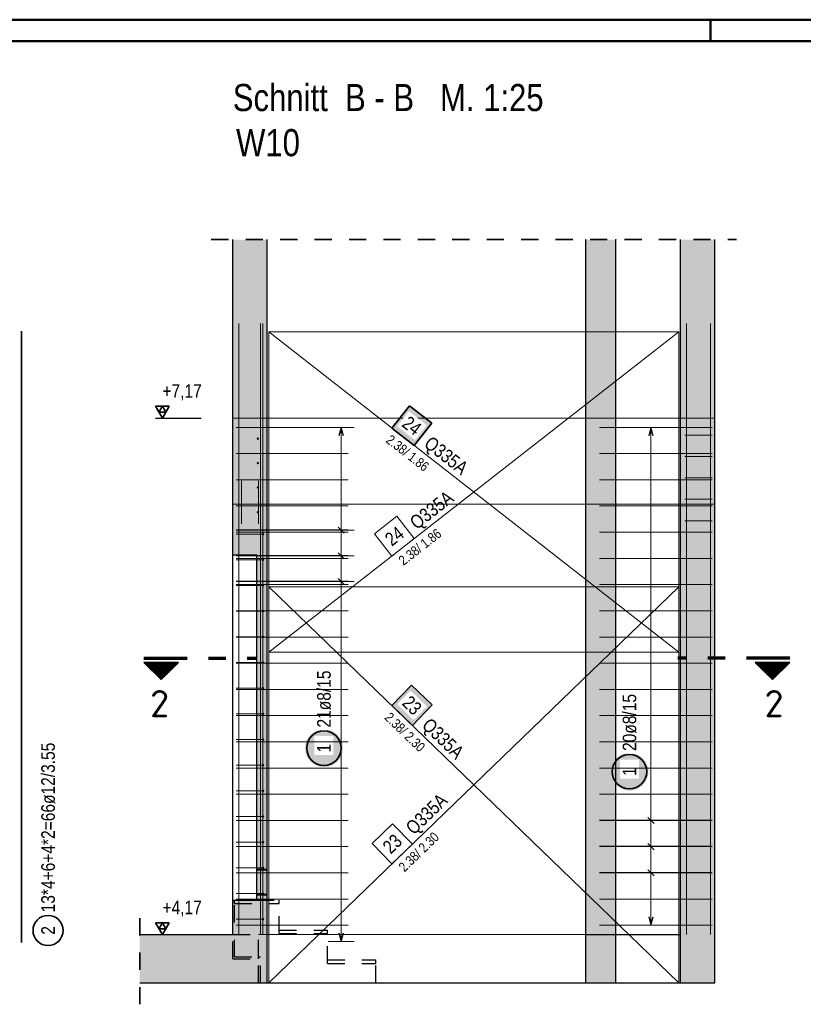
# Model space of a CAD drawing. Header units: millimetres. Extents: x -12.7 to 49.1, y -8.7 to 26.3.
# Tile 24 of 35: x 20.7 to 25.3, y 15.3 to 21. Entities that reach past the tile are written whole.
import ezdxf
from ezdxf.enums import TextEntityAlignment as Align

# ---------------------------------------------------------------- set-up
doc = ezdxf.new("R2010")
doc.units = ezdxf.units.MM
doc.linetypes.add('DASHDOTX2', pattern=[2, 1, -0.5, 0, -0.5])
doc.linetypes.add('HIDDEN', pattern=[0.375, 0.25, -0.125])
doc.layers.add('nplo Bewehrung', color=7, linetype='Continuous', lineweight=20)
doc.styles.add('Arial Narrow', font='ARIALN.TTF')
doc.styles.add('isocp', font='isocp', dxfattribs={"width": 1.1})
doc.linetypes.add('STRAKON_Linetype_13', pattern='A,15,[130,ltypeshp.shx,S=1.875,R=-30,X=0,Y=0],-1.875,[130,ltypeshp.shx,S=1.875,R=-30,X=0,Y=0]', length=16.875)
pattern_1 = [(270, (0, 0), (0.01, -2e-18), [])]

msp = doc.modelspace()

# ---------------------------------------------------------------- hatches: boundary and pattern name
at = {"lineweight": 13, "true_color": 0xd7ffd7}
for points in [[(21.9756, 18.7111), (22.1756, 18.7111), (22.1756, 19.7478), (21.9756, 19.7478)], [(24.5756, 18.7111), (24.7756, 18.7111), (24.7756, 19.7478), (24.5756, 19.7478)], [(21.9756, 15.7111), (22.1756, 15.7111), (22.1756, 18.7111), (21.9756, 18.7111), (21.9756, 17.9161), (22.1156, 17.9161), (22.1156, 15.9111), (21.9756, 15.9111)], [(24.7756, 15.7111), (24.7756, 18.7111), (24.5756, 18.7111), (24.5756, 15.7111)], [(21.4347, 15.4311), (22.1755, 15.4311), (22.1755, 15.7111), (21.4347, 15.7111)], [(24.0255, 15.4311), (24.2005, 15.4311), (24.2005, 15.7111), (24.0255, 15.7111)], [(24.5755, 15.4311), (24.7756, 15.4311), (24.7756, 15.7111), (24.5755, 15.7111)]]:
    msp.add_hatch(color=254, dxfattribs=at).paths.add_polyline_path(points)
at = {"lineweight": 13, "true_color": 0xf08e8e}
for points in [[(24.2005, 18.7111), (24.2005, 19.7478), (24.0255, 19.7478), (24.0255, 18.7111)], [(24.0255, 15.7111), (24.2005, 15.7111), (24.2005, 18.7111), (24.0255, 18.7111)]]:
    msp.add_hatch(color=11, dxfattribs=at).paths.add_polyline_path(points)
at = {"lineweight": 35, "true_color": 0xffffff}
msp.add_hatch(color=7, dxfattribs=at).paths.add_polyline_path([(23.1314, 18.6815), (23.0013, 18.7831), (22.8997, 18.6531), (23.0297, 18.5515)])
at = {"lineweight": 50}
h = msp.add_hatch(dxfattribs=at)
h.set_pattern_fill('Mau', color=4, scale=0.01, angle=270, style=0, pattern_type=2)
h.set_pattern_definition(pattern_1)
h.paths.add_polyline_path([(21.6597, 17.2919), (21.4597, 17.2919), (21.5597, 17.1919)])
h = msp.add_hatch(dxfattribs=at)
h.set_pattern_fill('Mau', color=4, scale=0.01, angle=270, style=0, pattern_type=2)
h.set_pattern_definition(pattern_1)
h.paths.add_polyline_path([(25.0101, 17.2919), (25.1101, 17.1919), (25.2101, 17.2919)])
at = {"lineweight": 18, "true_color": 0xffffff}
msp.add_hatch(color=7, dxfattribs=at).paths.add_polyline_path([(23.1331, 17.0451), (23.0144, 17.1597), (22.8997, 17.0411), (23.0184, 16.9264)])
at = {"lineweight": 25, "true_color": 0xffffff}
for points in [[(22.6148, 16.7938), (22.6147, 16.7977), (22.6145, 16.8015), (22.6142, 16.8053), (22.6137, 16.8091), (22.6131, 16.8129), (22.6124, 16.8167), (22.6115, 16.8204), (22.6105, 16.8241), (22.6094, 16.8278), (22.6081, 16.8314), (22.6068, 16.835), (22.6053, 16.8386), (22.6036, 16.842), (22.6019, 16.8455), (22.6, 16.8488), (22.5981, 16.8521), (22.596, 16.8553), (22.5938, 16.8585), (22.5915, 16.8615), (22.589, 16.8645), (22.5865, 16.8674), (22.5839, 16.8702), (22.5812, 16.8729), (22.5784, 16.8756), (22.5755, 16.8781), (22.5725, 16.8805), (22.5694, 16.8828), (22.5663, 16.885), (22.5631, 16.8871), (22.5598, 16.8891), (22.5564, 16.8909), (22.553, 16.8927), (22.5495, 16.8943), (22.546, 16.8958), (22.5424, 16.8972), (22.5388, 16.8984), (22.5351, 16.8996), (22.5314, 16.9005), (22.5277, 16.9014), (22.5239, 16.9021), (22.5201, 16.9027), (22.5163, 16.9032), (22.5125, 16.9035), (22.5086, 16.9037), (22.5048, 16.9038), (22.5009, 16.9037), (22.4971, 16.9035), (22.4933, 16.9032), (22.4895, 16.9027), (22.4857, 16.9021), (22.4819, 16.9014), (22.4782, 16.9005), (22.4745, 16.8996), (22.4708, 16.8984), (22.4672, 16.8972), (22.4636, 16.8958), (22.46, 16.8943), (22.4566, 16.8927), (22.4531, 16.8909), (22.4498, 16.8891), (22.4465, 16.8871), (22.4433, 16.885), (22.4401, 16.8828), (22.4371, 16.8805), (22.4341, 16.8781), (22.4312, 16.8756), (22.4284, 16.8729), (22.4257, 16.8702), (22.423, 16.8674), (22.4205, 16.8645), (22.4181, 16.8615), (22.4158, 16.8585), (22.4136, 16.8553), (22.4115, 16.8521), (22.4095, 16.8488), (22.4077, 16.8455), (22.4059, 16.842), (22.4043, 16.8386), (22.4028, 16.835), (22.4014, 16.8314), (22.4002, 16.8278), (22.399, 16.8241), (22.398, 16.8204), (22.3972, 16.8167), (22.3965, 16.8129), (22.3959, 16.8091), (22.3954, 16.8053), (22.395, 16.8015), (22.3948, 16.7977), (22.3948, 16.7938), (22.3948, 16.79), (22.395, 16.7861), (22.3954, 16.7823), (22.3959, 16.7785), (22.3965, 16.7747), (22.3972, 16.7709), (22.398, 16.7672), (22.399, 16.7635), (22.4002, 16.7598), (22.4014, 16.7562), (22.4028, 16.7526), (22.4043, 16.7491), (22.4059, 16.7456), (22.4077, 16.7422), (22.4095, 16.7388), (22.4115, 16.7355), (22.4136, 16.7323), (22.4158, 16.7292), (22.4181, 16.7261), (22.4205, 16.7231), (22.423, 16.7202), (22.4257, 16.7174), (22.4284, 16.7147), (22.4312, 16.7121), (22.4341, 16.7096), (22.4371, 16.7071), (22.4401, 16.7048), (22.4433, 16.7026), (22.4465, 16.7005), (22.4498, 16.6986), (22.4531, 16.6967), (22.4566, 16.6949), (22.46, 16.6933), (22.4636, 16.6918), (22.4672, 16.6905), (22.4708, 16.6892), (22.4745, 16.6881), (22.4782, 16.6871), (22.4819, 16.6862), (22.4857, 16.6855), (22.4895, 16.6849), (22.4933, 16.6844), (22.4971, 16.6841), (22.5009, 16.6839), (22.5048, 16.6838), (22.5086, 16.6839), (22.5125, 16.6841), (22.5163, 16.6844), (22.5201, 16.6849), (22.5239, 16.6855), (22.5277, 16.6862), (22.5314, 16.6871), (22.5351, 16.6881), (22.5388, 16.6892), (22.5424, 16.6905), (22.546, 16.6918), (22.5495, 16.6933), (22.553, 16.6949), (22.5564, 16.6967), (22.5598, 16.6986), (22.5631, 16.7005), (22.5663, 16.7026), (22.5694, 16.7048), (22.5725, 16.7071), (22.5755, 16.7096), (22.5784, 16.7121), (22.5812, 16.7147), (22.5839, 16.7174), (22.5865, 16.7202), (22.589, 16.7231), (22.5915, 16.7261), (22.5938, 16.7292), (22.596, 16.7323), (22.5981, 16.7355), (22.6, 16.7388), (22.6019, 16.7422), (22.6036, 16.7456), (22.6053, 16.7491), (22.6068, 16.7526), (22.6081, 16.7562), (22.6094, 16.7598), (22.6105, 16.7635), (22.6115, 16.7672), (22.6124, 16.7709), (22.6131, 16.7747), (22.6137, 16.7785), (22.6142, 16.7823), (22.6145, 16.7861)], [(24.3896, 16.6575), (24.3895, 16.6613), (24.3893, 16.6652), (24.389, 16.669), (24.3885, 16.6728), (24.3879, 16.6766), (24.3872, 16.6803), (24.3863, 16.6841), (24.3853, 16.6878), (24.3842, 16.6915), (24.383, 16.6951), (24.3816, 16.6987), (24.3801, 16.7022), (24.3785, 16.7057), (24.3767, 16.7091), (24.3749, 16.7125), (24.3729, 16.7158), (24.3708, 16.719), (24.3686, 16.7221), (24.3663, 16.7252), (24.3639, 16.7282), (24.3613, 16.7311), (24.3587, 16.7339), (24.356, 16.7366), (24.3532, 16.7392), (24.3503, 16.7417), (24.3473, 16.7442), (24.3443, 16.7465), (24.3411, 16.7487), (24.3379, 16.7508), (24.3346, 16.7527), (24.3312, 16.7546), (24.3278, 16.7563), (24.3243, 16.758), (24.3208, 16.7595), (24.3172, 16.7608), (24.3136, 16.7621), (24.3099, 16.7632), (24.3062, 16.7642), (24.3025, 16.7651), (24.2987, 16.7658), (24.2949, 16.7664), (24.2911, 16.7669), (24.2873, 16.7672), (24.2834, 16.7674), (24.2796, 16.7675), (24.2758, 16.7674), (24.2719, 16.7672), (24.2681, 16.7669), (24.2643, 16.7664), (24.2605, 16.7658), (24.2567, 16.7651), (24.253, 16.7642), (24.2493, 16.7632), (24.2456, 16.7621), (24.242, 16.7608), (24.2384, 16.7595), (24.2349, 16.758), (24.2314, 16.7563), (24.228, 16.7546), (24.2246, 16.7527), (24.2213, 16.7508), (24.2181, 16.7487), (24.2149, 16.7465), (24.2119, 16.7442), (24.2089, 16.7417), (24.206, 16.7392), (24.2032, 16.7366), (24.2005, 16.7339), (24.1979, 16.7311), (24.1953, 16.7282), (24.1929, 16.7252), (24.1906, 16.7221), (24.1884, 16.719), (24.1863, 16.7158), (24.1843, 16.7125), (24.1825, 16.7091), (24.1807, 16.7057), (24.1791, 16.7022), (24.1776, 16.6987), (24.1762, 16.6951), (24.175, 16.6915), (24.1739, 16.6878), (24.1729, 16.6841), (24.172, 16.6803), (24.1713, 16.6766), (24.1707, 16.6728), (24.1702, 16.669), (24.1699, 16.6652), (24.1697, 16.6613), (24.1696, 16.6575), (24.1697, 16.6536), (24.1699, 16.6498), (24.1702, 16.646), (24.1707, 16.6422), (24.1713, 16.6384), (24.172, 16.6346), (24.1729, 16.6309), (24.1739, 16.6272), (24.175, 16.6235), (24.1762, 16.6199), (24.1776, 16.6163), (24.1791, 16.6127), (24.1807, 16.6093), (24.1825, 16.6058), (24.1843, 16.6025), (24.1863, 16.5992), (24.1884, 16.596), (24.1906, 16.5928), (24.1929, 16.5898), (24.1953, 16.5868), (24.1979, 16.5839), (24.2005, 16.5811), (24.2032, 16.5784), (24.206, 16.5757), (24.2089, 16.5732), (24.2119, 16.5708), (24.2149, 16.5685), (24.2181, 16.5663), (24.2213, 16.5642), (24.2246, 16.5622), (24.228, 16.5604), (24.2314, 16.5586), (24.2349, 16.557), (24.2384, 16.5555), (24.242, 16.5541), (24.2456, 16.5529), (24.2493, 16.5517), (24.253, 16.5507), (24.2567, 16.5499), (24.2605, 16.5491), (24.2643, 16.5485), (24.2681, 16.5481), (24.2719, 16.5477), (24.2758, 16.5475), (24.2796, 16.5475), (24.2834, 16.5475), (24.2873, 16.5477), (24.2911, 16.5481), (24.2949, 16.5485), (24.2987, 16.5491), (24.3025, 16.5499), (24.3062, 16.5507), (24.3099, 16.5517), (24.3136, 16.5529), (24.3172, 16.5541), (24.3208, 16.5555), (24.3243, 16.557), (24.3278, 16.5586), (24.3312, 16.5604), (24.3346, 16.5622), (24.3379, 16.5642), (24.3411, 16.5663), (24.3443, 16.5685), (24.3473, 16.5708), (24.3503, 16.5732), (24.3532, 16.5757), (24.356, 16.5784), (24.3587, 16.5811), (24.3613, 16.5839), (24.3639, 16.5868), (24.3663, 16.5898), (24.3686, 16.5928), (24.3708, 16.596), (24.3729, 16.5992), (24.3749, 16.6025), (24.3767, 16.6058), (24.3785, 16.6093), (24.3801, 16.6127), (24.3816, 16.6163), (24.383, 16.6199), (24.3842, 16.6235), (24.3853, 16.6272), (24.3863, 16.6309), (24.3872, 16.6346), (24.3879, 16.6384), (24.3885, 16.6422), (24.389, 16.646), (24.3893, 16.6498)]]:
    msp.add_hatch(color=7, dxfattribs=at).paths.add_polyline_path(points)
at = {"lineweight": 13, "true_color": 0xddffdd}
msp.add_hatch(color=254, dxfattribs=at).paths.add_polyline_path([(22.1756, 15.9452), (22.1756, 16.087), (22.1156, 16.087), (22.1156, 15.9452)])

# ---------------------------------------------------------------- linework, layer by layer
at = {"color": 4, "linetype": 'Continuous', "lineweight": 50}
for p, q in [((43.75, 21.025), (0, 21.025)), ((24.75, 21.025), (24.75, 20.9)), ((43.625, 20.9), (0.5, 20.9))]:
    msp.add_line(p, q, dxfattribs=at)
at = {"color": 2, "linetype": 'HIDDEN', "lineweight": 35, "ltscale": 0.25}
for p, q in [((21.8506, 19.7478), (24.9006, 19.7478)), ((21.4347, 15.3061), (21.4347, 15.8361))]:
    msp.add_line(p, q, dxfattribs=at)
at = {"color": 3, "linetype": 'Continuous', "lineweight": 25}
for p, q in [((21.9756, 18.7111), (21.9756, 19.7478)), ((22.1756, 18.7111), (22.1756, 19.7478)), ((24.0255, 18.7111), (24.0255, 19.7478)), ((24.2005, 18.7111), (24.2005, 19.7478)), ((24.5756, 18.7111), (24.5756, 19.7478)), ((24.7756, 18.7111), (24.7756, 19.7478)), ((21.5271, 18.7111), (21.7918, 18.7111)), ((21.9756, 17.9161), (21.9756, 18.7111)), ((22.1756, 15.7111), (22.1756, 18.7111)), ((24.0255, 15.7111), (24.0255, 18.7111)), ((24.2005, 15.7111), (24.2005, 18.7111)), ((24.5756, 15.7111), (24.5756, 18.7111)), ((24.7756, 15.7111), (24.7756, 18.7111)), ((22.6046, 18.6571), (22.5912, 18.6071)), ((22.618, 18.6071), (22.6046, 18.6571)), ((24.4046, 18.6571), (24.3912, 18.6071)), ((24.418, 18.6071), (24.4046, 18.6571)), ((22.5869, 18.0776), (22.6223, 18.0423)), ((22.6456, 18.06), (21.9956, 18.06)), ((21.9756, 15.9111), (21.9756, 17.9161)), ((21.9756, 17.9161), (22.1156, 17.9161)), ((22.6456, 17.9107), (21.9956, 17.9107)), ((22.1156, 15.9111), (22.1156, 17.9161)), ((22.5869, 17.9284), (22.6223, 17.893)), ((22.6456, 17.7614), (21.9956, 17.7614)), ((22.5869, 17.7791), (22.6223, 17.7437)), ((24.7556, 16.3739), (24.1056, 16.3739)), ((24.3869, 16.3916), (24.4223, 16.3562)), ((24.7556, 16.2217), (24.1056, 16.2217)), ((24.3869, 16.2394), (24.4223, 16.204)), ((22.1156, 16.087), (22.1756, 16.087)), ((24.3869, 16.0872), (24.4223, 16.0518)), ((24.7556, 16.0695), (24.1056, 16.0695)), ((21.9756, 15.7111), (21.9756, 15.9111)), ((21.9756, 15.9111), (22.1156, 15.9111)), ((22.1156, 15.9452), (22.1756, 15.9452)), ((24.3912, 15.8151), (24.4046, 15.7651)), ((24.4046, 15.7651), (24.418, 15.8151)), ((21.4347, 15.7111), (21.9756, 15.7111)), ((21.5271, 15.7111), (21.7918, 15.7111)), ((22.1755, 15.4311), (22.1755, 15.7111)), ((22.1755, 15.7111), (22.1756, 15.7111)), ((22.5912, 15.7215), (22.6046, 15.6715)), ((22.6046, 15.6715), (22.618, 15.7215)), ((24.0255, 15.4311), (24.0255, 15.7111)), ((24.0255, 15.7111), (24.2005, 15.7111)), ((24.2005, 15.4311), (24.2005, 15.7111)), ((24.2005, 15.7111), (24.5755, 15.7111)), ((24.5755, 15.4311), (24.5755, 15.7111)), ((24.5755, 15.7111), (24.5756, 15.7111)), ((24.7756, 15.4311), (24.7756, 15.7111)), ((21.4347, 15.4311), (22.1755, 15.4311)), ((22.1755, 15.4311), (24.0255, 15.4311)), ((24.0255, 15.4311), (24.2005, 15.4311)), ((24.2005, 15.4311), (24.5755, 15.4311)), ((24.5755, 15.4311), (24.7756, 15.4311))]:
    msp.add_line(p, q, dxfattribs=at)
at = {"color": 2, "linetype": 'Continuous', "lineweight": 35}
for p, q in [((20.7475, 19.216), (20.7475, 15.666)), ((21.6058, 18.7793), (21.5271, 18.7793)), ((21.5271, 18.7793), (21.5665, 18.7111)), ((21.5665, 18.7793), (21.5468, 18.7452)), ((21.5665, 18.7111), (21.6058, 18.7793)), ((21.5861, 18.7452), (21.5665, 18.7793)), ((23.0013, 18.7831), (22.8997, 18.6531)), ((23.1314, 18.6815), (23.0013, 18.7831)), ((21.5468, 18.7452), (21.5861, 18.7452)), ((22.8997, 18.6531), (23.0297, 18.5515)), ((23.0297, 18.5515), (23.1314, 18.6815)), ((21.4597, 17.2919), (21.6597, 17.2919)), ((21.4597, 17.2919), (21.5597, 17.1919)), ((21.5597, 17.1919), (21.6597, 17.2919)), ((25.2101, 17.2919), (25.0101, 17.2919)), ((25.1101, 17.1919), (25.0101, 17.2919)), ((25.2101, 17.2919), (25.1101, 17.1919)), ((23.0144, 17.1597), (22.8997, 17.0411)), ((23.1331, 17.0451), (23.0144, 17.1597)), ((23.0184, 16.9264), (23.1331, 17.0451)), ((22.8997, 17.0411), (23.0184, 16.9264)), ((21.6058, 15.7793), (21.5271, 15.7793)), ((21.5271, 15.7793), (21.5665, 15.7111)), ((21.5665, 15.7793), (21.5468, 15.7452)), ((21.5468, 15.7452), (21.5861, 15.7452)), ((21.5665, 15.7111), (21.6058, 15.7793)), ((21.5861, 15.7452), (21.5665, 15.7793))]:
    msp.add_line(p, q, dxfattribs=at)
at = {"color": 7, "linetype": 'Continuous', "lineweight": 18}
for p, q in [((24.5656, 19.2111), (22.1858, 19.2111)), ((22.1858, 19.2111), (22.1858, 17.3511)), ((22.1858, 19.2111), (24.5656, 17.3511)), ((24.5656, 17.3511), (24.5656, 19.2111)), ((24.5656, 19.2111), (24.5656, 19.2111)), ((24.5656, 17.7311), (22.1858, 17.7311)), ((22.1858, 17.7311), (22.1858, 15.4311)), ((24.5656, 15.4311), (24.5656, 17.7311)), ((22.1858, 17.3511), (24.5656, 17.3511)), ((22.1858, 15.4311), (24.5656, 15.4311)), ((22.1858, 15.4311), (22.1858, 15.4311))]:
    msp.add_line(p, q, dxfattribs=at)
at = {"color": 9, "linetype": 'Continuous', "lineweight": 0}
for p, q in [((24.5656, 19.2111), (22.1858, 19.2111)), ((22.1858, 19.2111), (22.1858, 17.3511)), ((24.5656, 17.3511), (24.5656, 19.2111)), ((24.5656, 19.2111), (24.5656, 19.2111)), ((21.9756, 18.2111), (24.7756, 18.2111)), ((22.9281, 18.1407), (22.7981, 18.0391)), ((23.0297, 18.0107), (22.9281, 18.1407)), ((22.7981, 18.0391), (22.8997, 17.9091)), ((22.8997, 17.9091), (23.0297, 18.0107)), ((24.5656, 17.7311), (22.1858, 17.7311)), ((22.1858, 17.7311), (22.1858, 15.4311)), ((24.5656, 15.4311), (24.5656, 17.7311)), ((22.1858, 17.3511), (24.5656, 17.3511)), ((22.9037, 16.3544), (22.7851, 16.2397)), ((23.0184, 16.2357), (22.9037, 16.3544)), ((22.7851, 16.2397), (22.8997, 16.1211)), ((22.8997, 16.1211), (23.0184, 16.2357)), ((22.1858, 15.4311), (24.5656, 15.4311)), ((22.1858, 15.4311), (22.1858, 15.4311))]:
    msp.add_line(p, q, dxfattribs=at)
at = {"color": 6, "linetype": 'STRAKON_Linetype_13', "lineweight": 13, "ltscale": 0.01}
msp.add_line((21.9756, 18.7111), (24.7756, 18.7111), dxfattribs=at)
at = {"color": 5, "linetype": 'Continuous', "lineweight": 18}
for p, q in [((22.6796, 18.6571), (22.5296, 18.6571)), ((22.6046, 15.6715), (22.6046, 18.6571)), ((24.4796, 18.6571), (24.3296, 18.6571)), ((24.4046, 15.7651), (24.4046, 18.6571)), ((22.5296, 18.06), (22.6796, 18.06)), ((22.5296, 17.9107), (22.6796, 17.9107)), ((22.5296, 17.7614), (22.6796, 17.7614)), ((24.3296, 16.3739), (24.4796, 16.3739)), ((24.3296, 16.2217), (24.4796, 16.2217)), ((24.3296, 16.0695), (24.4796, 16.0695)), ((24.3296, 15.7651), (24.4796, 15.7651)), ((22.5296, 15.6715), (22.6796, 15.6715))]:
    msp.add_line(p, q, dxfattribs=at)
at = {"color": 1, "linetype": 'DASHDOTX2', "lineweight": 70, "ltscale": 0.25}
for p, q in [((21.4597, 17.3169), (22.1097, 17.3169)), ((25.2101, 17.3169), (24.5601, 17.3169))]:
    msp.add_line(p, q, dxfattribs=at)
at = {"color": 3, "linetype": 'HIDDEN', "lineweight": 25, "ltscale": 0.25}
for p, q in [((22.1156, 16.0911), (22.1756, 16.0911)), ((21.9856, 15.8911), (21.9856, 15.9111)), ((22.1156, 15.9411), (22.1756, 15.9411)), ((22.1156, 15.9111), (22.2456, 15.9111)), ((22.2456, 15.8911), (22.2456, 15.9111)), ((21.9856, 15.5811), (21.9856, 15.8911)), ((21.9856, 15.8911), (22.2456, 15.8911)), ((22.2456, 15.7175), (22.2456, 15.8911)), ((22.2456, 15.7375), (22.5256, 15.7375)), ((22.5256, 15.7175), (22.5256, 15.7375)), ((21.9756, 15.7111), (22.1256, 15.7111)), ((21.9756, 15.5711), (21.9756, 15.7111)), ((22.1256, 15.5811), (22.1256, 15.7111)), ((22.2456, 15.7175), (22.5256, 15.7175)), ((22.5256, 15.544), (22.5256, 15.7175)), ((21.9756, 15.5711), (22.1256, 15.5711)), ((21.9856, 15.5811), (22.1256, 15.5811)), ((22.1256, 15.5711), (22.1256, 15.5811)), ((22.1256, 15.5811), (22.1356, 15.5811)), ((22.1256, 15.4311), (22.1256, 15.5711)), ((22.1356, 15.4311), (22.1356, 15.5811)), ((22.5256, 15.564), (22.8056, 15.564)), ((22.8056, 15.544), (22.8056, 15.564)), ((22.5256, 15.544), (22.8056, 15.544)), ((22.8056, 15.4311), (22.8056, 15.544))]:
    msp.add_line(p, q, dxfattribs=at)
at = {"color": 9, "linetype": 'STRAKON_Linetype_13', "lineweight": 0, "ltscale": 0.01}
msp.add_line((22.1256, 15.7111), (24.0255, 15.7111), dxfattribs=at)
at = {"color": 9, "linetype": 'Continuous', "lineweight": 0}
for centre in [(24.0255, 19.7478), (24.2005, 19.7478), (22.1758, 18.7111), (24.0255, 18.7111), (24.2005, 18.7111), (24.5758, 18.7111), (22.1758, 15.7111), (24.2005, 15.7111), (24.5756, 15.7111), (22.1756, 15.4311), (24.5756, 15.4311)]:
    msp.add_circle(centre, 0.00111, dxfattribs=at)
at = {"color": 2, "linetype": 'Continuous', "lineweight": 35}
for centre, radius in [((22.5048, 16.7938), 0.1), ((24.2796, 16.6575), 0.1), ((20.9026, 15.735), 0.0875)]:
    msp.add_circle(centre, radius, dxfattribs=at)
at = {"layer": 'nplo Bewehrung', "color": 9, "linetype": 'Continuous', "lineweight": 0}
for p, q in [((22.0106, 15.7111), (22.0106, 19.2611)), ((22.0106, 15.7111), (22.0106, 19.2611)), ((22.1366, 15.7111), (22.1366, 19.2611)), ((22.1506, 15.7111), (22.1506, 19.2611)), ((22.1506, 15.7111), (22.1506, 19.2611)), ((24.6106, 15.7111), (24.6106, 19.2611)), ((24.6106, 15.7111), (24.6106, 19.2611)), ((24.7506, 15.7111), (24.7506, 19.2611)), ((24.7506, 15.7111), (24.7506, 19.2611)), ((21.9956, 18.6571), (22.6456, 18.6571)), ((24.1056, 18.6571), (24.7556, 18.6571)), ((24.6006, 18.6571), (24.7606, 18.6571)), ((24.6006, 18.6116), (24.7606, 18.6116)), ((21.9956, 18.5049), (22.6456, 18.5049)), ((24.1056, 18.5049), (24.7556, 18.5049)), ((24.6006, 18.5049), (24.7606, 18.5049)), ((24.6006, 18.4875), (24.7606, 18.4875)), ((24.6006, 18.3634), (24.7606, 18.3634)), ((21.9956, 18.3526), (22.6456, 18.3526)), ((22.0266, 18.0961), (22.0266, 18.3461)), ((22.1246, 18.0961), (22.1246, 18.3461)), ((24.1056, 18.3526), (24.7556, 18.3526)), ((24.6006, 18.3526), (24.7606, 18.3526)), ((21.9956, 18.2004), (22.6456, 18.2004)), ((24.1056, 18.2004), (24.7556, 18.2004)), ((24.6006, 18.2392), (24.7606, 18.2392)), ((24.6006, 18.2004), (24.7606, 18.2004)), ((24.6006, 18.1151), (24.7606, 18.1151)), ((21.9956, 18.0482), (22.6456, 18.0482)), ((21.9956, 18.0371), (22.1556, 18.0371)), ((24.1056, 18.0482), (24.7556, 18.0482)), ((24.6006, 18.0482), (24.7606, 18.0482)), ((21.9956, 17.896), (22.6456, 17.896)), ((21.9956, 17.8879), (22.1556, 17.8879)), ((24.1056, 17.896), (24.7556, 17.896)), ((24.6006, 17.896), (24.7606, 17.896)), ((21.9956, 17.7438), (22.6456, 17.7438)), ((21.9956, 17.7388), (22.1556, 17.7388)), ((24.1056, 17.7438), (24.7556, 17.7438)), ((24.6006, 17.7438), (24.7606, 17.7438)), ((21.9956, 17.5916), (22.6456, 17.5916)), ((21.9956, 17.5897), (22.1556, 17.5897)), ((24.1056, 17.5916), (24.7556, 17.5916)), ((24.6006, 17.5916), (24.7606, 17.5916)), ((21.9956, 17.4405), (22.1556, 17.4405)), ((21.9956, 17.4394), (22.6456, 17.4394)), ((24.1056, 17.4394), (24.7556, 17.4394)), ((24.6006, 17.4394), (24.7606, 17.4394)), ((21.9956, 17.2914), (22.1556, 17.2914)), ((24.1056, 17.2872), (24.7556, 17.2872)), ((24.6006, 17.2872), (24.7606, 17.2872)), ((21.9956, 17.1423), (22.1556, 17.1423)), ((24.6006, 17.135), (24.7606, 17.135)), ((21.9956, 16.9931), (22.1556, 16.9931)), ((24.6006, 16.9828), (24.7606, 16.9828)), ((21.9956, 16.844), (22.1556, 16.844)), ((24.6006, 16.8305), (24.7606, 16.8305)), ((21.9956, 16.6949), (22.1556, 16.6949)), ((21.9956, 16.6783), (22.6456, 16.6783)), ((24.6006, 16.6783), (24.7606, 16.6783)), ((21.9956, 16.5457), (22.1556, 16.5457)), ((21.9956, 16.5261), (22.6456, 16.5261)), ((24.1056, 16.5261), (24.7556, 16.5261)), ((24.6006, 16.5261), (24.7606, 16.5261)), ((21.9956, 16.3966), (22.1556, 16.3966)), ((21.9956, 16.3739), (22.6456, 16.3739)), ((24.1056, 16.3739), (24.7556, 16.3739)), ((24.6006, 16.3739), (24.7606, 16.3739)), ((21.9956, 16.2475), (22.1556, 16.2475)), ((21.9956, 16.2217), (22.6456, 16.2217)), ((24.1056, 16.2217), (24.7556, 16.2217)), ((24.6006, 16.2217), (24.7606, 16.2217)), ((21.9956, 16.0983), (22.1556, 16.0983)), ((21.9956, 16.0695), (22.6456, 16.0695)), ((24.1056, 16.0695), (24.7556, 16.0695)), ((24.6006, 16.0695), (24.7606, 16.0695)), ((21.9956, 15.9492), (22.1556, 15.9492)), ((21.9956, 15.9173), (22.6456, 15.9173)), ((24.1056, 15.9173), (24.7556, 15.9173)), ((24.6006, 15.9173), (24.7606, 15.9173)), ((21.9956, 15.8001), (22.1556, 15.8001)), ((21.9956, 15.7651), (22.6456, 15.7651)), ((24.1056, 15.7651), (24.7556, 15.7651)), ((24.6006, 15.7651), (24.7606, 15.7651))]:
    msp.add_line(p, q, dxfattribs=at)
for centre in [(22.1216, 18.5916), (22.1216, 18.5916), (22.1216, 18.4494), (22.1216, 18.4494), (22.1216, 18.3073), (22.1216, 18.3073), (22.1216, 18.1651), (22.1216, 18.1651), (22.1516, 18.0371), (22.1516, 18.0371), (22.1516, 17.8879), (22.1516, 17.8879), (22.1516, 17.7388), (22.1516, 17.7388), (22.1516, 17.5897), (22.1516, 17.5897), (22.1516, 17.4405), (22.1516, 17.4405), (22.1516, 17.2914), (22.1516, 17.2914), (22.1516, 17.1423), (22.1516, 17.1423), (22.1516, 16.9931), (22.1516, 16.9931), (22.1516, 16.844), (22.1516, 16.844), (22.1516, 16.6949), (22.1516, 16.6949), (22.1516, 16.5457), (22.1516, 16.5457), (22.1516, 16.3966), (22.1516, 16.3966), (22.1516, 16.2475), (22.1516, 16.2475), (22.1516, 16.0983), (22.1516, 16.0983), (22.1516, 15.9492), (22.1516, 15.9492), (22.1516, 15.8001), (22.1516, 15.8001)]:
    msp.add_circle(centre, 0.004, dxfattribs=at)

# ---------------------------------------------------------------- texts
at = {"color": 1, "lineweight": 70, "style": 'Arial Narrow'}
for s, p in [('Schnitt  B - B   M. 1:25', (21.9756, 20.494)), ('W10', (21.9945, 20.2321))]:
    msp.add_text(s, height=0.1575, dxfattribs=at).set_placement(p)
at = {"color": 2, "lineweight": 35, "style": 'isocp', "width": 1.15}
for p in [(21.5506, 16.9737), (25.1193, 16.9737)]:
    msp.add_text('2', height=0.1575, dxfattribs=at).set_placement(p, align=Align.CENTER)
at = {"color": 2, "lineweight": 35, "char_height": 0.07875, "attachment_point": 1, "line_spacing_factor": 0.9, "style": 'Arial Narrow'}
for s, insert in [(' +7,17', (21.542, 18.9079)), (' +4,17', (21.542, 15.9079))]:
    msp.add_mtext(s, dxfattribs=dict(at, insert=insert))
at = {"color": 9, "lineweight": 0, "attachment_point": 1, "line_spacing_factor": 0.9, "style": 'Arial Narrow'}
for s, insert, char_height, rotation in [('Q335A', (22.9953, 18.1218), 0.07875, 38.0097), ('24', (22.8506, 18.0254), 0.07875, 38.0097), (' 2.38/ 1.86', (22.9182, 17.8854), 0.05625, 38.0097), ('Q335A', (22.9725, 16.3426), 0.07875, 44.0223), ('23', (22.8387, 16.2316), 0.07875, 44.0223), (' 2.38/ 2.30', (22.9206, 16.0995), 0.05625, 44.0223)]:
    msp.add_mtext(s, dxfattribs=dict(at, insert=insert, char_height=char_height, rotation=rotation))
at = {"color": 2, "lineweight": 35, "attachment_point": 1, "rotation": 90, "line_spacing_factor": 0.9, "style": 'Arial Narrow'}
for s, insert, char_height in [('13*4+6+4*2=66ø12/3.55', (20.8632, 15.84), 0.07875), ('2', (20.8632, 15.7102), 0.0788)]:
    msp.add_mtext(s, dxfattribs=dict(at, insert=insert, char_height=char_height))

# ---------------------------------------------------------------- next in the draw order: texts
at = {"color": 2, "lineweight": 35, "attachment_point": 1, "line_spacing_factor": 0.9, "style": 'Arial Narrow', "bg_fill": 3, "box_fill_scale": 1.2, "bg_fill_color": 256, "bg_fill_true_color": 13158600, "bg_fill_transparency": 0}
for s, insert, char_height, rotation in [('24', (23.0007, 18.7288), 0.07875, 321.9903), ('21ø8/15', (22.4654, 16.9138), 0.07875, 90), ('20ø8/15', (24.2402, 16.7775), 0.07875, 90), ('1', (22.4654, 16.769), 0.0788, 90), ('1', (24.2402, 16.6327), 0.0788, 90)]:
    msp.add_mtext(s, dxfattribs=dict(at, insert=insert, char_height=char_height, rotation=rotation))

# ---------------------------------------------------------------- next in the draw order: linework, layer by layer
at = {"color": 7, "linetype": 'Continuous', "lineweight": 18}
msp.add_line((24.5656, 15.4311), (22.1858, 17.7311), dxfattribs=at)
at = {"layer": 'nplo Bewehrung', "color": 9, "linetype": 'Continuous', "lineweight": 0}
for p, q in [((21.9956, 17.2872), (22.6456, 17.2872)), ((21.9956, 17.135), (22.6456, 17.135)), ((24.1056, 17.135), (24.7556, 17.135)), ((21.9956, 16.9828), (22.6456, 16.9828)), ((24.1056, 16.9827), (24.7556, 16.9828)), ((21.9956, 16.8305), (22.6456, 16.8305)), ((24.1056, 16.8305), (24.7556, 16.8305)), ((24.1056, 16.6783), (24.7556, 16.6783))]:
    msp.add_line(p, q, dxfattribs=at)

# ---------------------------------------------------------------- next in the draw order: texts
at = {"color": 2, "lineweight": 35, "insert": (23.1292, 18.6117), "char_height": 0.07875, "attachment_point": 1, "rotation": 321.9903, "line_spacing_factor": 0.9, "style": 'Arial Narrow', "bg_fill": 3, "box_fill_scale": 1.2, "bg_fill_color": 256, "bg_fill_true_color": 13158600, "bg_fill_transparency": 0}
msp.add_mtext('Q335A', dxfattribs=at)

# ---------------------------------------------------------------- next in the draw order: texts
at = {"color": 2, "lineweight": 35, "attachment_point": 1, "line_spacing_factor": 0.9, "style": 'Arial Narrow', "bg_fill": 3, "box_fill_scale": 1.2, "bg_fill_color": 256, "bg_fill_true_color": 13158600, "bg_fill_transparency": 0}
for s, insert, char_height, rotation in [(' 2.38/ 1.86', (22.8813, 18.6294), 0.05625, 321.9903), ('23', (23.0081, 17.1059), 0.07875, 315.9777)]:
    msp.add_mtext(s, dxfattribs=dict(at, insert=insert, char_height=char_height, rotation=rotation))

# ---------------------------------------------------------------- next in the draw order: linework, layer by layer
at = {"color": 9, "linetype": 'Continuous', "lineweight": 0}
msp.add_line((22.1858, 17.3511), (24.5656, 19.2111), dxfattribs=at)

# ---------------------------------------------------------------- next in the draw order: texts
at = {"color": 2, "lineweight": 35, "insert": (23.1236, 16.9759), "char_height": 0.07875, "attachment_point": 1, "rotation": 315.9777, "line_spacing_factor": 0.9, "style": 'Arial Narrow', "bg_fill": 3, "box_fill_scale": 1.2, "bg_fill_color": 256, "bg_fill_true_color": 13158600, "bg_fill_transparency": 0}
msp.add_mtext('Q335A', dxfattribs=at)

# ---------------------------------------------------------------- next in the draw order: texts
at = {"color": 2, "lineweight": 35, "insert": (22.8789, 17.0195), "char_height": 0.05625, "attachment_point": 1, "rotation": 315.9777, "line_spacing_factor": 0.9, "style": 'Arial Narrow', "bg_fill": 3, "box_fill_scale": 1.2, "bg_fill_color": 256, "bg_fill_true_color": 13158600, "bg_fill_transparency": 0}
msp.add_mtext(' 2.38/ 2.30', dxfattribs=at)

# ---------------------------------------------------------------- next in the draw order: linework, layer by layer
at = {"color": 9, "linetype": 'Continuous', "lineweight": 0}
msp.add_line((24.5656, 17.7311), (22.1858, 15.4311), dxfattribs=at)

doc.saveas('drawing.dxf')
